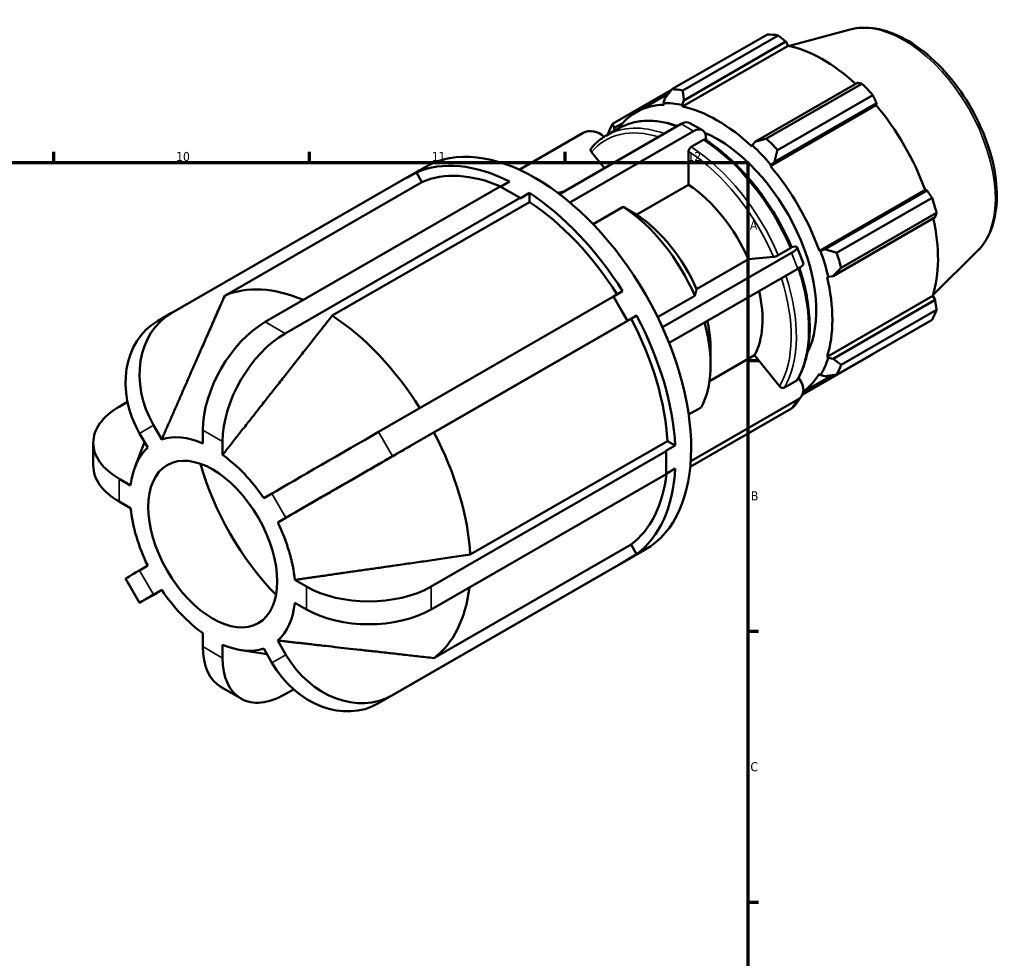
# Model space of a CAD drawing. Header units: millimetres. Extents: x -56 to 931, y -11 to 613.
# Tile 6 of 6: x 621 to 891, y 356 to 613. Entities that reach past the tile are written whole.
import ezdxf

# ---------------------------------------------------------------- set-up
doc = ezdxf.new("R2010")
doc.units = ezdxf.units.MM
for name, color, linetype, lineweight in [('Border (ISO)', 7, 'Continuous', 70), ('Visible (ISO)', 7, 'Continuous', 50), ('Visible Narrow (ISO)', 7, 'Continuous', 35)]:
    doc.layers.add(name, color=color, linetype=linetype, lineweight=lineweight)
doc.styles.add('Note Text (ISO)', font='tahoma.ttf')

# ---------------------------------------------------------------- blocks, each defined once
blk = doc.blocks.new('Borders Default Border')
at = {"layer": 'Border (ISO)'}
for p, q in [((630.75, 574), (630.75, 576.9)), ((700.83, 574), (700.83, 576.9)), ((770.92, 574), (770.92, 576.9)), ((821, 519.75), (823.9, 519.75)), ((821, 445.5), (823.9, 445.5)), ((821, 371.25), (823.9, 371.25))]:
    blk.add_line(p, q, dxfattribs=at)
at = {"layer": 'Border (ISO)', "flags": 128}
blk.add_lwpolyline([(20, 20), (20, 574), (821, 574), (821, 20), (20, 20)], dxfattribs=at)
at = {"layer": 'Border (ISO)', "color": 232, "true_color": 0xca0064, "char_height": 2.5, "attachment_point": 7, "style": 'Note Text (ISO)'}
for s, insert in [('11', (734.37, 574.4)), ('12', (804.46, 574.4)), ('10', (664.29, 574.35)), ('A', (821.59, 555.62)), ('B', (821.89, 481.37)), ('C', (821.73, 407.08))]:
    blk.add_mtext(s, dxfattribs=dict(at, insert=insert))

msp = doc.modelspace()

# ---------------------------------------------------------------- linework, layer by layer
at = {"layer": 'Visible (ISO)'}
for p, q in [((849.034, 610.44), (832.454, 605.944)), ((800.208, 594.069), (826.367, 609.133)), ((829.33, 608.846), (803.171, 593.782)), ((803.136, 589.339), (832.103, 606.02)), ((803.508, 591.029), (831.466, 607.129)), ((831.466, 607.129), (832.103, 606.02)), ((800.107, 593.939), (783.955, 584.637)), ((851.062, 595.844), (823.104, 579.745)), ((826.157, 580.546), (852.315, 595.61)), ((790.351, 587.751), (799.316, 592.914)), ((798.261, 591.538), (797.896, 590.27)), ((855.278, 592.484), (829.12, 577.42)), ((797.896, 590.27), (798.052, 589.832)), ((803.034, 589.772), (803.508, 591.029)), ((803.136, 589.339), (803.034, 589.772)), ((827.203, 573.046), (856.17, 589.727)), ((828.352, 574.21), (856.309, 590.31)), ((856.309, 590.31), (856.17, 589.727)), ((769.359, 565.347), (802.763, 584.584)), ((782.23, 581.414), (785.589, 583.348)), ((784.344, 582.631), (784.404, 583.497)), ((784.404, 583.497), (786.711, 584.825)), ((805.159, 584.819), (808.553, 582.864)), ((775.915, 582.123), (758.374, 572.021)), ((806.157, 582.629), (772.204, 563.076)), ((809.552, 580.113), (809.552, 580.659)), ((808.844, 580.198), (805.486, 578.263)), ((822.221, 578.723), (822.119, 578.407)), ((823.104, 579.745), (822.221, 578.723)), ((778.13, 576.86), (781.682, 572.444)), ((804.779, 577.037), (804.779, 567.907)), ((727.535, 569.88), (732.514, 572.747)), ((827.203, 573.046), (827.359, 573.303)), ((827.359, 573.303), (828.352, 574.21)), ((727.531, 569.886), (663.099, 532.782)), ((727.592, 569.78), (727.531, 569.886)), ((730.159, 571.259), (727.592, 569.78)), ((730.159, 571.259), (731.674, 568.633)), ((731.674, 568.633), (677.616, 537.503)), ((688.714, 530.299), (753.146, 567.403)), ((755.861, 565.839), (753.146, 567.403)), ((753.232, 567.353), (755.712, 568.781)), ((804.779, 567.907), (790.566, 559.722)), ((758.576, 564.275), (694.145, 527.172)), ((758.576, 564.275), (755.861, 565.839)), ((761.143, 565.654), (758.576, 564.176)), ((758.576, 564.176), (758.576, 564.275)), ((761.143, 565.654), (761.143, 563.175)), ((840.626, 549.795), (869.593, 566.476)), ((870.166, 566.309), (842.208, 550.21)), ((845.373, 549.269), (871.532, 564.333)), ((869.593, 566.476), (870.166, 566.309)), ((761.143, 563.175), (707.085, 532.045)), ((786.858, 561.885), (778.574, 557.114)), ((844.382, 542.891), (872.339, 558.991)), ((872.759, 560.201), (846.6, 545.137)), ((833.46, 550.931), (833.005, 550.89)), ((834.542, 550.712), (836.239, 546.337)), ((797.593, 528.854), (833.006, 549.246)), ((821.194, 547.496), (828.033, 548.123)), ((829.354, 548.586), (832.712, 550.52)), ((840.927, 549.803), (840.626, 549.795)), ((842.208, 550.21), (840.927, 549.803)), ((883.983, 549.75), (871.772, 537.667)), ((806.981, 539.311), (821.194, 547.496)), ((834.703, 544.87), (799.424, 524.555)), ((842.732, 542.706), (843.055, 542.637)), ((843.055, 542.637), (844.382, 542.891)), ((719.759, 500.154), (784.191, 537.258)), ((784.191, 537.258), (786.697, 538.701)), ((786.111, 533.932), (784.191, 537.258)), ((796.298, 531.601), (806.493, 537.471)), ((842.732, 520.757), (871.699, 537.438)), ((871.699, 537.438), (872.339, 536.334)), ((872.339, 536.334), (844.382, 520.235)), ((663.053, 532.755), (659.213, 530.527)), ((788.031, 530.607), (786.111, 533.932)), ((790.537, 532.049), (787.97, 530.571)), ((790.537, 532.049), (789.021, 531.17)), ((846.6, 518.561), (872.759, 533.625)), ((788.031, 530.607), (723.599, 493.503)), ((789.021, 531.17), (734.963, 500.04)), ((787.97, 530.571), (788.031, 530.607)), ((871.532, 530.906), (845.373, 515.842)), ((810.524, 514.083), (822.891, 521.205)), ((810.829, 522.739), (810.829, 518.469)), ((822.891, 521.205), (829.73, 512.701)), ((835.934, 510.334), (855.278, 521.474)), ((843.055, 520.452), (842.732, 520.757)), ((844.382, 520.235), (843.055, 520.452)), ((836.195, 511.126), (844.08, 515.667)), ((840.626, 516.092), (840.927, 515.738)), ((840.927, 515.738), (842.208, 515.419)), ((831.051, 512.345), (834.41, 514.28)), ((835.158, 514.636), (834.898, 514.959)), ((650.948, 508.372), (648.649, 507.048)), ((805.371, 492.136), (834.703, 509.027)), ((835.694, 509.926), (833.997, 507.505)), ((804.796, 504.927), (808.19, 506.882)), ((833.006, 506.605), (805.249, 490.621)), ((656.488, 495.862), (654.247, 499.742)), ((658.087, 501.971), (660.328, 498.09)), ((671.602, 496.997), (671.602, 500.66)), ((641.561, 497.194), (641.561, 490.916)), ((653.026, 490.657), (655.615, 497.374)), ((677.033, 497.533), (677.033, 493.87)), ((744.92, 466.514), (798.978, 497.644)), ((798.978, 497.644), (801.121, 496.409)), ((734.209, 457.778), (798.641, 494.881)), ((798.555, 494.931), (801.121, 496.409)), ((798.641, 494.881), (798.555, 494.931)), ((798.641, 491.742), (798.641, 494.881)), ((798.641, 488.603), (798.641, 491.742)), ((798.641, 488.603), (734.209, 451.499)), ((801.121, 490.131), (798.641, 488.702)), ((648.649, 487.34), (651.818, 485.516)), ((688.307, 481.978), (690.547, 483.278)), ((651.818, 479.237), (648.649, 481.061)), ((694.387, 476.627), (692.147, 475.327)), ((734.963, 438.176), (789.021, 469.306)), ((786.082, 463.966), (792.897, 467.891)), ((789.021, 469.306), (790.537, 466.681)), ((723.599, 427.994), (788.031, 465.097)), ((786.111, 463.983), (788.031, 465.097)), ((787.97, 465.203), (790.537, 466.681)), ((788.031, 465.097), (787.97, 465.203)), ((654.247, 462.212), (656.488, 463.512)), ((784.191, 462.869), (719.759, 425.765)), ((784.191, 462.869), (786.111, 463.983)), ((650.402, 459.966), (654.242, 453.315)), ((696.817, 459.602), (699.985, 457.778)), ((660.328, 456.861), (658.087, 455.561)), ((699.985, 451.499), (696.817, 453.324)), ((671.602, 441.306), (671.602, 444.97)), ((692.147, 442.978), (694.387, 439.097)), ((677.033, 441.842), (677.033, 438.179)), ((681.999, 440.345), (689.203, 439.197)), ((690.547, 436.869), (688.307, 440.749)), ((676.637, 430.189), (682.068, 427.062)), ((694.145, 428.249), (696.484, 429.596))]:
    msp.add_line(p, q, dxfattribs=at)
for centre, major_axis, ratio, start_param, end_param in [((840.823, 565.304), (-23.954, 41.596), 0.5780931, 5.8451561, 5.9396837), ((841.595, 565.748), (22.277, -38.684), 0.5780931, 2.0696433, 2.6635608), ((814.664, 550.24), (-23.954, 41.596), 0.5780931, 5.8451561, 5.9396837), ((840.823, 565.304), (23.954, -41.596), 0.5780931, 1.9181653, 2.0126929), ((812.627, 549.067), (-22.277, 38.684), 0.5780931, 5.9796864, 6.5378734), ((812.627, 549.067), (-22.516, 39.1), 0.5780931, 5.8051535, 5.9796864), ((812.627, 549.067), (-22.277, 38.684), 0.5780931, 5.1942882, 5.8051535), ((841.595, 565.748), (22.277, -38.684), 0.5780931, 1.2672974, 1.8781627), ((814.664, 550.24), (-23.954, 41.596), 0.5780931, 0.347369, 0.4418966), ((812.627, 549.067), (-19.163, 33.277), 0.5780931, 5.9059855, 5.9237881), ((802.763, 580.659), (2.395, 4.16), 0.5780931, 0, 0.7834645), ((806.157, 578.705), (2.395, 4.16), 0.5780931, 5.4958534, 7.0666498), ((778.854, 578.468), (-3.931, 2.755), 0.7877574, 4.5448909, 5.930605), ((812.627, 549.067), (19.163, -33.277), 0.5780931, 0.3593972, 2.4843504), ((814.664, 550.24), (-23.954, 41.596), 0.5780931, 5.059758, 5.1542856), ((762.706, 520.319), (-30.191, 52.428), 0.5780931, 3.1415927, 6.2831853), ((812.627, 549.067), (22.516, -39.1), 0.5780931, 1.8781627, 2.0526956), ((758.428, 517.856), (-30.191, 52.428), 0.5780931, 5.5632346, 6.2216052), ((812.627, 549.067), (-22.277, 38.684), 0.5780931, 4.4088901, 5.0197553), ((758.428, 517.856), (-28.682, 49.807), 0.5780931, 5.625499, 6.2182576), ((803.082, 543.57), (15.498, -26.913), 0.5780931, 1.3882875, 2.2807713), ((758.428, 517.856), (30.191, -52.428), 0.5780931, 1.6362438, 2.2946144), ((785.161, 533.25), (-18.115, 31.457), 0.5780931, 6.1011866, 6.1805382), ((840.823, 565.304), (23.954, -41.596), 0.5780931, 1.1327672, 1.2272947), ((758.428, 517.856), (28.682, -49.807), 0.5780931, 1.6396937, 2.2912667), ((785.161, 533.25), (18.115, -31.457), 0.5780931, 1.3770946, 2.2919642), ((788.869, 535.385), (15.498, -26.913), 0.5780931, 1.3882875, 2.2807713), ((841.595, 565.748), (22.277, -38.684), 0.5780931, 0.4818993, 1.0759774), ((830.066, 548.977), (4.475, 1.736), 0.2096643, 5.3449773, 6.9157736), ((812.627, 549.067), (22.516, -39.1), 0.5780931, 1.0927645, 1.2672974), ((814.664, 550.24), (-23.954, 41.596), 0.5780931, 4.2743598, 4.3688874), ((831.763, 544.601), (4.475, 1.736), 0.2096643, 5.3449773, 6.2831853), ((812.627, 549.067), (-22.277, 38.684), 0.5780931, 3.6234919, 4.2343571), ((704.369, 486.725), (-28.682, 49.807), 0.5780931, 5.6279628, 6.2182576), ((803.082, 543.57), (15.498, -26.913), 0.5780931, 0.34109, 1.0794346), ((675.199, 511.825), (-12.147, 20.931), 0.8159693, 6.2804559, 7.8512522), ((704.369, 486.725), (28.682, -49.807), 0.5780931, 1.6396978, 2.2912667), ((758.428, 517.856), (30.191, -52.428), 0.5780931, 0.8508456, 1.5092163), ((840.823, 565.304), (23.954, -41.596), 0.5780931, 0.347369, 0.4418966), ((671.359, 509.596), (-12.147, 20.931), 0.8159693, 0, 1.5680669), ((688.714, 510.514), (12.077, 20.971), 0.5780931, 0.7834645, 2.3542608), ((758.428, 517.856), (28.682, -49.807), 0.5780931, 0.8541933, 1.5058686), ((785.161, 533.25), (18.115, -31.457), 0.5780931, 0.3298971, 1.1552767), ((788.869, 535.385), (15.498, -26.913), 0.5780931, 0.7873319, 1.0794346), ((694.145, 507.387), (-12.077, -20.971), 0.5780931, 3.9250571, 5.4958534), ((812.627, 549.067), (22.516, -39.1), 0.5780931, 0.3073663, 0.4818993), ((814.664, 550.24), (23.954, -41.596), 0.5780931, 0.347369, 0.4418966), ((812.627, 549.067), (22.277, -38.684), 0.5780931, 0.0603465, 0.3073663), ((831.763, 512.681), (3.931, -2.755), 0.7877574, 5.930605, 7.5014013), ((830.066, 510.26), (3.931, -2.755), 0.7877574, 5.930605, 6.2831853), ((665.761, 497.194), (-24.2, 0), 0.5758617, 5.4977871, 7.0685835), ((707.659, 493.132), (20.958, 12.1), 0.0015778, 0.9544057, 2.525202), ((704.369, 486.725), (28.682, -49.807), 0.5780931, 0.8541933, 1.5058686), ((674.317, 469.42), (-15.994, 27.774), 0.5780931, 5.6198223, 6.1650176), ((674.317, 469.42), (-15.994, 27.774), 0.5780931, 0.1220351, 0.6672304), ((704.369, 486.725), (-25.164, 43.697), 0.5780931, 1.1476655, 1.9939271), ((674.317, 469.42), (15.994, -27.774), 0.5780931, 1.6928315, 2.2380268), ((711.499, 486.481), (-20.958, -12.1), 0.0015778, 4.0959983, 5.6667946), ((665.761, 490.916), (-24.2, 0), 0.5758617, 0, 0.7853982), ((758.428, 517.856), (28.682, -49.807), 0.5780931, 0.0687952, 0.6620746), ((758.428, 517.856), (30.191, -52.428), 0.5780931, 0.0654475, 0.7238181), ((674.317, 469.42), (-15.994, 27.774), 0.5780931, 0.9074333, 1.4526286), ((674.317, 469.42), (15.994, -27.774), 0.5780931, 0.9074333, 1.4526286), ((671.359, 472.066), (-20.958, -12.1), 0.0015778, 5.6667946, 6.2831853), ((675.199, 465.415), (-20.958, -12.1), 0.0015778, 5.6667946, 7.0662278), ((674.317, 469.42), (-15.994, 27.774), 0.5780931, 1.6928315, 2.2380268), ((717.097, 467.632), (24.2, 0), 0.5758617, 3.9269908, 5.4977871), ((704.369, 486.725), (28.682, -49.807), 0.5780931, 0.0687952, 0.6596342), ((674.317, 469.42), (15.994, -27.774), 0.5780931, 0.1220351, 0.6672304), ((717.097, 461.353), (-24.2, 0), 0.5758617, 0.7853982, 2.3561945), ((688.714, 451.16), (-12.077, -20.971), 0.5780931, 5.4958534, 6.2831853), ((674.317, 469.42), (15.994, -27.774), 0.5780931, 5.6198223, 6.1650176), ((694.145, 448.033), (-12.077, -20.971), 0.5780931, 5.4958534, 7.0666498), ((711.499, 448.951), (12.147, -20.931), 0.8159693, 4.7096596, 6.2804559), ((707.659, 446.723), (12.147, -20.931), 0.8159693, 4.7096596, 6.2804559)]:
    msp.add_ellipse(centre, major_axis=major_axis, ratio=ratio, start_param=start_param, end_param=end_param, dxfattribs=at)
msp.add_ellipse((674.317, 469.42), major_axis=(12.476, -21.665), ratio=0.5780931, dxfattribs=at)
for points, knots in [([(849.034, 610.44), (851.228, 611.035), (853.6, 611.111), (858.676, 610.287), (861.397, 609.294), (866.869, 606.303), (869.619, 604.262), (874.801, 599.384), (877.231, 596.548), (881.541, 590.378), (883.422, 587.047), (886.462, 580.204), (887.621, 576.693), (889.093, 569.808), (889.403, 566.436), (889.088, 560.154), (888.463, 557.241), (886.499, 552.811), (885.374, 551.126), (883.983, 549.75)], [5.6508865, 5.6508865, 5.6508865, 5.6508865, 5.9396218, 5.9396218, 6.2578392, 6.2578392, 6.5894607, 6.5894607, 6.9204191, 6.9204191, 7.2497497, 7.2497497, 7.579163, 7.579163, 7.9102965, 7.9102965, 8.2416217, 8.2416217, 8.4901479, 8.4901479, 8.4901479, 8.4901479]), ([(785.589, 583.348), (786.687, 583.98), (787.865, 584.474), (790.345, 585.171), (791.648, 585.376), (794.342, 585.496), (795.735, 585.411), (798.579, 584.962), (800.031, 584.598), (801.587, 584.069), (801.675, 584.039), (801.764, 584.008)], [5.49972085, 5.49972085, 5.49972085, 5.49972085, 5.64522669, 5.64522669, 5.79073252, 5.79073252, 5.93623835, 5.93623835, 6.08174419, 6.08174419, 6.0904923, 6.0904923, 6.0904923, 6.0904923]), ([(778.05, 577.886), (778.291, 578.173), (778.54, 578.45), (779.053, 578.984), (779.317, 579.241), (779.861, 579.734), (780.14, 579.969), (780.714, 580.42), (781.007, 580.634), (781.609, 581.041), (781.916, 581.233), (782.23, 581.414)], [5.29162348, 5.29162348, 5.29162348, 5.29162348, 5.33324295, 5.33324295, 5.37486243, 5.37486243, 5.4164819, 5.4164819, 5.45810138, 5.45810138, 5.49972085, 5.49972085, 5.49972085, 5.49972085]), ([(778.051, 577.885), (778.032, 577.863), (778.014, 577.84), (777.948, 577.734), (777.911, 577.621), (777.895, 577.417), (777.912, 577.29), (777.985, 577.077), (778.054, 576.954), (778.13, 576.86)], [0.02656351, 0.02656351, 0.02656351, 0.02656351, 0.03700553, 0.03700553, 0.0740403, 0.0740403, 0.11111136, 0.11111136, 0.14821395, 0.14821395, 0.14821395, 0.14821395]), ([(805.486, 578.263), (805.398, 578.213), (805.296, 578.13), (805.135, 577.96), (805.048, 577.843), (804.924, 577.629), (804.866, 577.495), (804.799, 577.269), (804.779, 577.138), (804.779, 577.037)], [0, 0, 0, 0, 0.03700553, 0.03700553, 0.0740403, 0.0740403, 0.11111136, 0.11111136, 0.14821395, 0.14821395, 0.14821395, 0.14821395]), ([(809.357, 580.238), (809.352, 580.241), (809.348, 580.243), (809.283, 580.282), (809.196, 580.299), (809.034, 580.283), (808.932, 580.248), (808.844, 580.198)], [-0.076509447, -0.076509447, -0.076509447, -0.076509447, -0.074040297, -0.074040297, -0.037005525, -0.037005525, 0, 0, 0, 0]), ([(809.357, 580.238), (811.257, 579.021), (813.142, 577.607), (816.819, 574.435), (818.612, 572.677), (822.046, 568.878), (823.688, 566.837), (826.765, 562.541), (828.2, 560.286), (830.817, 555.639), (831.998, 553.247), (833.032, 550.827)], [0.05598704, 0.05598704, 0.05598704, 0.05598704, 0.24300466, 0.24300466, 0.43002228, 0.43002228, 0.61703991, 0.61703991, 0.80405753, 0.80405753, 0.99107516, 0.99107516, 0.99107516, 0.99107516]), ([(832.712, 550.52), (832.8, 550.571), (832.885, 550.628), (832.988, 550.716), (833.025, 550.761), (833.036, 550.804), (833.035, 550.816), (833.031, 550.827)], [0, 0, 0, 0, 0.037005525, 0.037005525, 0.074040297, 0.074040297, 0.089180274, 0.089180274, 0.089180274, 0.089180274]), ([(828.033, 548.123), (828.109, 548.13), (828.219, 548.15), (828.425, 548.201), (828.559, 548.241), (828.79, 548.322), (828.927, 548.377), (829.146, 548.475), (829.267, 548.536), (829.354, 548.586)], [-0.14821395, -0.14821395, -0.14821395, -0.14821395, -0.11111136, -0.11111136, -0.0740403, -0.0740403, -0.03700553, -0.03700553, 0, 0, 0, 0]), ([(835.167, 545.153), (835.821, 543.145), (836.368, 541.14), (837.323, 536.754), (837.677, 534.386), (838.032, 529.804), (838.032, 527.59), (837.673, 523.388), (837.315, 521.4), (836.242, 517.719), (835.528, 516.025), (834.643, 514.51)], [1.13641479, 1.13641479, 1.13641479, 1.13641479, 1.29038394, 1.29038394, 1.47746301, 1.47746301, 1.66454208, 1.66454208, 1.85162115, 1.85162115, 2.03870022, 2.03870022, 2.03870022, 2.03870022]), ([(834.41, 514.28), (834.497, 514.33), (834.582, 514.411), (834.637, 514.499), (834.64, 514.504), (834.643, 514.51)], [0, 0, 0, 0, 0.037005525, 0.037005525, 0.039453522, 0.039453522, 0.039453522, 0.039453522]), ([(829.73, 512.701), (829.806, 512.607), (829.916, 512.508), (830.122, 512.372), (830.256, 512.312), (830.487, 512.25), (830.624, 512.237), (830.843, 512.258), (830.964, 512.295), (831.051, 512.345)], [-0.14821395, -0.14821395, -0.14821395, -0.14821395, -0.11111136, -0.11111136, -0.0740403, -0.0740403, -0.03700553, -0.03700553, 0, 0, 0, 0])]:
    msp.add_open_spline(points, degree=3, knots=knots, dxfattribs=at)
for points, weights in [([(831.466, 607.129), (830.424, 607.972), (829.33, 608.846)], [1.00204718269, 1.00143189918, 1]), ([(800.208, 594.069), (799.201, 592.77), (798.261, 591.538)], [1.01497644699, 1.01069027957, 1.00560064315]), ([(852.315, 595.61), (851.68, 595.732), (851.062, 595.844)], [1, 1.00143189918, 1.00204718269]), ([(803.508, 591.029), (803.33, 592.37), (803.171, 593.782)], [1.00560064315, 1.01069027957, 1.01497644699]), ([(856.309, 590.31), (855.809, 591.377), (855.278, 592.484)], [1.00204718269, 1.00143189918, 1]), ([(784.404, 583.497), (784.171, 584.048), (783.955, 584.637)], [1.00560064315, 1.01069027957, 1.01497644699]), ([(782.728, 581.918), (782.708, 581.798), (782.689, 581.678)], [1.01497644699, 1.01466390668, 1.01434709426]), ([(826.157, 580.546), (824.586, 580.129), (823.104, 579.745)], [1.01497644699, 1.01069027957, 1.00560064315]), ([(828.352, 574.21), (828.715, 575.775), (829.12, 577.42)], [1.00560064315, 1.01069027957, 1.01497644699]), ([(871.532, 564.333), (870.839, 565.344), (870.166, 566.309)], [1, 1.00143189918, 1.00204718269]), ([(790.566, 559.722), (788.857, 560.72), (786.858, 561.885)], [1, 1.00306026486, 1]), ([(872.339, 558.991), (872.549, 559.586), (872.759, 560.201)], [1.00204718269, 1.00143189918, 1]), ([(845.373, 549.269), (843.745, 549.741), (842.208, 550.21)], [1.01497644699, 1.01069027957, 1.00560064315]), ([(844.382, 542.891), (845.455, 543.983), (846.6, 545.137)], [1.00560064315, 1.01069027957, 1.01497644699]), ([(677.616, 537.503), (666.483, 512.18), (660.328, 498.09)], [1, 1.04331339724, 1]), ([(806.493, 537.471), (806.757, 538.463), (806.981, 539.311)], [1, 1.00306026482, 1]), ([(872.759, 533.625), (872.549, 535.01), (872.339, 536.334)], [1, 1.00143189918, 1.00204718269]), ([(707.085, 532.045), (687.757, 507.517), (677.033, 493.87)], [1, 1.04331339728, 1]), ([(855.278, 521.474), (855.305, 521.526), (855.332, 521.577)], [1, 1.00007216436, 1.00014225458]), ([(846.6, 518.561), (845.455, 519.407), (844.382, 520.235)], [1.01497644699, 1.01069027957, 1.00560064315]), ([(842.208, 515.419), (843.745, 515.619), (845.373, 515.842)], [1.00560064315, 1.01069027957, 1.01497644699]), ([(734.963, 500.04), (707.441, 484.154), (692.147, 475.327)], [1, 1.04331339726, 1]), ([(696.817, 459.602), (714.003, 462.057), (744.92, 466.514)], [1, 1.04331339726, 1]), ([(692.147, 442.978), (707.441, 441.239), (734.963, 438.176)], [1, 1.04331339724, 1])]:
    msp.add_rational_spline(points, weights, degree=2, dxfattribs=at)
at = {"layer": 'Visible Narrow (ISO)'}
for p, q in [((802.763, 584.584), (806.157, 582.629)), ((833.006, 549.246), (834.703, 544.87)), ((694.145, 527.172), (688.714, 530.299)), ((834.703, 509.027), (833.006, 506.605)), ((658.087, 501.971), (654.247, 499.742)), ((677.033, 497.533), (671.602, 500.66)), ((723.599, 493.503), (719.759, 500.154)), ((648.649, 487.34), (648.649, 481.061)), ((694.387, 476.627), (690.547, 483.278)), ((654.247, 462.212), (658.087, 455.561)), ((699.985, 451.499), (699.985, 457.778)), ((734.209, 451.499), (734.209, 457.778)), ((671.602, 441.306), (677.033, 438.179)), ((690.547, 436.869), (694.387, 439.097)), ((719.759, 425.765), (723.599, 427.994))]:
    msp.add_line(p, q, dxfattribs=at)
for centre, major_axis, start_param, end_param in [((863.836, 578.556), (-17.676, 30.695), 3.2927583, 6.1320197), ((807.147, 545.911), (-21.558, 37.436), 5.6850724, 6.2831853), ((803.082, 543.57), (-21.059, 36.57), 5.7207943, 6.4900157), ((803.789, 543.977), (-21.558, 37.436), 5.6850724, 6.2831853), ((803.789, 543.977), (-21.558, 37.436), 4.5081075, 5.4441367), ((807.147, 545.911), (21.558, -37.436), 1.3665148, 2.302544), ((803.082, 543.57), (21.059, -36.57), 1.3678334, 2.3012255), ((803.789, 543.977), (21.558, -37.436), 0.3193173, 1.2247395), ((807.147, 545.911), (21.558, -37.436), 0.3193173, 1.2247576), ((803.082, 543.57), (21.059, -36.57), 0.3206358, 1.2161819)]:
    msp.add_ellipse(centre, major_axis=major_axis, ratio=0.5780931, start_param=start_param, end_param=end_param, dxfattribs=at)

# ---------------------------------------------------------------- block references
msp.add_blockref('Borders Default Border', (0, 0))

doc.saveas('drawing.dxf')
